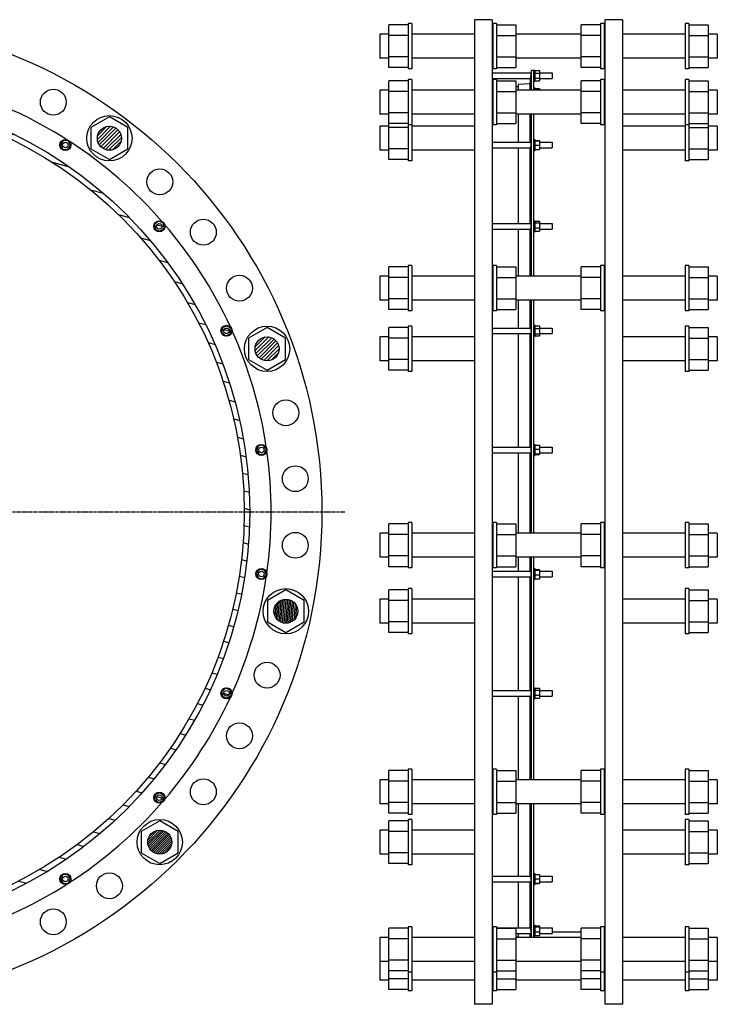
# Model space of a CAD drawing. Header units: millimetres. Extents: x -2490 to 544, y -994 to 1234.
# Tile 2 of 2: x -965 to 544, y -945 to 1185. Entities that reach past the tile are written whole.
import ezdxf

# ---------------------------------------------------------------- set-up
doc = ezdxf.new("R2010")
doc.units = ezdxf.units.MM
doc.header["$LTSCALE"] = 15.367
doc.linetypes.add('CENTER', pattern=[0.6, 0.375, -0.075, 0.075, -0.075])
doc.layers.get('0').update_dxf_attribs({"linetype": 'CONTINUOUS'})
doc.layers.add('AXES', color=7, linetype='CONTINUOUS')
doc.layers.add('SURFS', color=7, linetype='CONTINUOUS')
pattern_1 = [(45, (0, 0), (-3.951313, 3.951313), [])]

msp = doc.modelspace()

# ---------------------------------------------------------------- hatches: boundary and pattern name
at = {"linetype": 'Continuous'}
h = msp.add_hatch(dxfattribs=at)
h.set_pattern_fill('DEFAULT__8', color=2, scale=36.209145, angle=165, style=0, pattern_type=0)
h.set_pattern_definition([(165, (0, 0), (-9.3716, -34.97535), [])])
edge = h.paths.add_edge_path()
edge.add_arc((-1376, 120.2), 909, 270, 450)
edge.add_arc((-1376, 120.2), 909, 90, 270)
edge.add_arc((-1376, 120.2), 897, 270, 450)
edge.add_arc((-1376, 120.2), 897, 90, 270)
edge = h.paths.add_edge_path()
edge.add_arc((-1376, 1063.9), 6, 0, 180)
edge.add_arc((-1376, 1063.9), 6, 180, 360)
edge = h.paths.add_edge_path()
edge.add_arc((-1641.9, 1025.7), 6, 16.3636, 196.3636)
edge.add_arc((-1641.9, 1025.7), 6, 196.3636, 376.3636)
edge = h.paths.add_edge_path()
edge.add_arc((-1886.2, 914.1), 6, 32.7273, 212.7273)
edge.add_arc((-1886.2, 914.1), 6, 212.7273, 392.7273)
edge = h.paths.add_edge_path()
edge.add_arc((-2089.2, 738.2), 6, 49.0909, 229.0909)
edge.add_arc((-2089.2, 738.2), 6, 229.0909, 409.0909)
edge = h.paths.add_edge_path()
edge.add_arc((-2234.5, 512.2), 6, 65.4545, 245.4545)
edge.add_arc((-2234.5, 512.2), 6, 245.4545, 425.4545)
edge = h.paths.add_edge_path()
edge.add_arc((-2310.1, 254.5), 6, 81.8182, 261.8182)
edge.add_arc((-2310.1, 254.5), 6, 261.8182, 441.8182)
edge = h.paths.add_edge_path()
edge.add_arc((-2310.1, -14.1), 6, 98.1818, 278.1818)
edge.add_arc((-2310.1, -14.1), 6, 278.1818, 458.1818)
edge = h.paths.add_edge_path()
edge.add_arc((-2234.5, -271.9), 6, 114.5455, 294.5455)
edge.add_arc((-2234.5, -271.9), 6, 294.5455, 474.5455)
edge = h.paths.add_edge_path()
edge.add_arc((-2089.2, -497.9), 6, 130.9091, 310.9091)
edge.add_arc((-2089.2, -497.9), 6, 310.9091, 490.9091)
edge = h.paths.add_edge_path()
edge.add_arc((-1886.2, -673.8), 6, 147.2727, 327.2727)
edge.add_arc((-1886.2, -673.8), 6, 327.2727, 507.2727)
edge = h.paths.add_edge_path()
edge.add_arc((-1641.9, -785.4), 6, 163.6364, 343.6364)
edge.add_arc((-1641.9, -785.4), 6, 343.6364, 523.6364)
edge = h.paths.add_edge_path()
edge.add_arc((-1376, -823.6), 6, 180, 360)
edge.add_arc((-1376, -823.6), 6, 0, 180)
edge = h.paths.add_edge_path()
edge.add_arc((-1110.1, -785.4), 6, 196.3636, 376.3636)
edge.add_arc((-1110.1, -785.4), 6, 16.3636, 196.3636)
edge = h.paths.add_edge_path()
edge.add_arc((-865.8, -673.8), 6, 212.7273, 392.7273)
edge.add_arc((-865.8, -673.8), 6, 32.7273, 212.7273)
edge = h.paths.add_edge_path()
edge.add_arc((-662.8, -497.9), 6, 229.0909, 409.0909)
edge.add_arc((-662.8, -497.9), 6, 49.0909, 229.0909)
edge = h.paths.add_edge_path()
edge.add_arc((-517.5, -271.9), 6, 245.4545, 425.4545)
edge.add_arc((-517.5, -271.9), 6, 65.4545, 245.4545)
edge = h.paths.add_edge_path()
edge.add_arc((-441.9, -14.1), 6, 261.8182, 441.8182)
edge.add_arc((-441.9, -14.1), 6, 81.8182, 261.8182)
edge = h.paths.add_edge_path()
edge.add_arc((-441.9, 254.5), 6, 278.1818, 458.1818)
edge.add_arc((-441.9, 254.5), 6, 98.1818, 278.1818)
edge = h.paths.add_edge_path()
edge.add_arc((-517.5, 512.2), 6, 294.5455, 474.5455)
edge.add_arc((-517.5, 512.2), 6, 114.5455, 294.5455)
edge = h.paths.add_edge_path()
edge.add_arc((-662.8, 738.2), 6, 310.9091, 490.9091)
edge.add_arc((-662.8, 738.2), 6, 130.9091, 310.9091)
edge = h.paths.add_edge_path()
edge.add_arc((-865.8, 914.1), 6, 327.2727, 507.2727)
edge.add_arc((-865.8, 914.1), 6, 147.2727, 327.2727)
edge = h.paths.add_edge_path()
edge.add_arc((-1110.1, 1025.7), 6, 343.6364, 523.6364)
edge.add_arc((-1110.1, 1025.7), 6, 163.6364, 343.6364)
h = msp.add_hatch(dxfattribs=at)
h.set_pattern_fill('DEFAULT__7', color=2, scale=5.588, angle=45, style=0, pattern_type=0)
h.set_pattern_definition(pattern_1)
edge = h.paths.add_edge_path()
edge.add_arc((-770.7, 928.7), 26, 270, 450)
edge.add_arc((-770.7, 928.7), 26, 90, 270)
h = msp.add_hatch(dxfattribs=at)
h.set_pattern_fill('DEFAULT__6', color=2, scale=5.588, angle=45, style=0, pattern_type=0)
h.set_pattern_definition(pattern_1)
edge = h.paths.add_edge_path()
edge.add_arc((-429.7, 473.1), 26, 270, 450)
edge.add_arc((-429.7, 473.1), 26, 90, 270)
h = msp.add_hatch(dxfattribs=at)
h.set_pattern_fill('DEFAULT__5', color=2, scale=3.462347, angle=85, style=0, pattern_type=0)
h.set_pattern_definition([(85, (0, 0), (-3.449172, 0.301763), [])])
edge = h.paths.add_edge_path()
edge.add_arc((-389.1, -94.5), 26, 270, 450)
edge.add_arc((-389.1, -94.5), 26, 90, 270)
h = msp.add_hatch(dxfattribs=at)
h.set_pattern_fill('DEFAULT__4', color=2, scale=3.461828, angle=45, style=0, pattern_type=0)
h.set_pattern_definition([(45, (0, 0), (-2.447882, 2.447882), [])])
edge = h.paths.add_edge_path()
edge.add_arc((-661.8, -594), 26, 270, 450)
edge.add_arc((-661.8, -594), 26, 90, 270)

# ---------------------------------------------------------------- linework, layer by layer
at = {"color": 7, "linetype": 'Continuous'}
for p, q in [((-166.4, 1081.4), (-166.4, 1173.8)), ((-124.4, 1173.8), (-166.4, 1173.8)), ((19.1, 1185.2), (19.1, -944.8)), ((57.1, 1185.2), (19.1, 1185.2)), ((57.1, 1185.2), (57.1, -944.8)), ((66.6, 1173.8), (108.6, 1173.8)), ((108.6, 1173.8), (108.6, 1081.4)), ((249.6, 1081.4), (249.6, 1173.8)), ((291.6, 1173.8), (249.6, 1173.8)), ((301.1, 1185.2), (301.1, -944.8)), ((339.1, 1185.2), (301.1, 1185.2)), ((339.1, 1185.2), (339.1, -944.8)), ((482.6, 1173.8), (524.6, 1173.8)), ((524.6, 1173.8), (524.6, 1081.4)), ((-166.4, 1153.6), (-185.9, 1153.6)), ((-124.4, 1150.7), (-166.4, 1150.7)), ((66.6, 1150.7), (108.6, 1150.7)), ((249.6, 1153.6), (108.6, 1153.6)), ((291.6, 1150.7), (249.6, 1150.7)), ((482.6, 1150.7), (524.6, 1150.7)), ((544.1, 1153.6), (524.6, 1153.6)), ((-166.4, 1101.6), (-185.9, 1101.6)), ((-124.4, 1104.5), (-166.4, 1104.5)), ((66.6, 1104.5), (108.6, 1104.5)), ((249.6, 1101.6), (108.6, 1101.6)), ((291.6, 1104.5), (249.6, 1104.5)), ((482.6, 1104.5), (524.6, 1104.5)), ((544.1, 1101.6), (524.6, 1101.6)), ((-124.4, 1081.4), (-166.4, 1081.4)), ((66.6, 1081.4), (108.6, 1081.4)), ((141.6, 1075.2), (141.6, 1032.6)), ((149.6, 1074.9), (159.6, 1074.9)), ((149.6, 1069.4), (159.6, 1069.4)), ((159.6, 1074.9), (159.6, 1052.9)), ((291.6, 1081.4), (249.6, 1081.4)), ((482.6, 1081.4), (524.6, 1081.4)), ((-166.4, 882.5), (-166.4, 1052.8)), ((-124.4, 1052.8), (-166.4, 1052.8)), ((66.6, 1052.8), (108.6, 1052.8)), ((108.6, 1052.8), (108.6, 960.4)), ((138.6, 1046.7), (113.6, 1045.2)), ((113.6, 1045.2), (113.6, 1032.6)), ((138.6, 1046.7), (138.6, 1032.6)), ((149.6, 1058.4), (159.6, 1058.4)), ((149.6, 1052.9), (159.6, 1052.9)), ((249.6, 960.4), (249.6, 1052.8)), ((291.6, 1052.8), (249.6, 1052.8)), ((482.6, 1052.8), (524.6, 1052.8)), ((524.6, 1052.8), (524.6, 882.5)), ((-166.4, 1032.6), (-185.9, 1032.6)), ((-124.4, 1029.7), (-166.4, 1029.7)), ((58.6, 1040.2), (57.1, 1040.2)), ((66.6, 1029.7), (108.6, 1029.7)), ((113.6, 1040.2), (108.6, 1040.2)), ((249.6, 1032.6), (108.6, 1032.6)), ((149.6, 1036.2), (159.6, 1036.2)), ((159.6, 1036.2), (159.6, 1032.6)), ((291.6, 1029.7), (249.6, 1029.7)), ((482.6, 1029.7), (524.6, 1029.7)), ((544.1, 1032.6), (524.6, 1032.6)), ((-166.4, 980.6), (-185.9, 980.6)), ((-124.4, 983.5), (-166.4, 983.5)), ((66.6, 983.5), (108.6, 983.5)), ((249.6, 980.6), (108.6, 980.6)), ((113.6, 980.6), (113.6, 920.1)), ((138.6, 980.6), (138.6, 920.1)), ((141.6, 980.6), (141.6, 630.2)), ((291.6, 983.5), (249.6, 983.5)), ((482.6, 983.5), (524.6, 983.5)), ((544.1, 980.6), (524.6, 980.6)), ((-770.7, 974.9), (-810.7, 951.8)), ((-730.7, 951.8), (-770.7, 974.9)), ((-124.4, 960.4), (-166.4, 960.4)), ((66.6, 960.4), (108.6, 960.4)), ((291.6, 960.4), (249.6, 960.4)), ((482.6, 960.4), (524.6, 960.4)), ((-810.7, 951.8), (-810.7, 905.6)), ((-730.7, 905.6), (-730.7, 951.8)), ((-166.4, 954.7), (-185.9, 954.7)), ((-124.4, 951.8), (-166.4, 951.8)), ((482.6, 951.8), (524.6, 951.8)), ((544.1, 954.7), (524.6, 954.7)), ((-870.8, 923.8), (-876.7, 914.6)), ((-859.8, 923.3), (-870.8, 923.8)), ((-854.8, 913.6), (-859.8, 923.3)), ((149.6, 923.8), (159.6, 923.8)), ((149.6, 923.3), (159.6, 923.3)), ((159.6, 923.8), (159.6, 904.3)), ((-876.7, 914.6), (-871.7, 904.9)), ((-871.7, 904.9), (-860.7, 904.3)), ((-860.7, 904.3), (-854.8, 913.6)), ((-810.7, 905.6), (-770.7, 882.5)), ((-770.7, 882.5), (-730.7, 905.6)), ((-166.4, 902.7), (-185.9, 902.7)), ((-124.4, 905.6), (-166.4, 905.6)), ((113.6, 908.1), (113.6, 744.2)), ((138.6, 908.1), (138.6, 744.2)), ((149.6, 913.6), (159.6, 913.6)), ((149.6, 904.3), (159.6, 904.3)), ((482.6, 905.6), (524.6, 905.6)), ((544.1, 902.7), (524.6, 902.7)), ((-124.4, 882.5), (-166.4, 882.5)), ((482.6, 882.5), (524.6, 882.5)), ((-664.8, 749), (-673.1, 741.8)), ((-654.5, 745.4), (-664.8, 749)), ((149.6, 749), (159.6, 749)), ((159.6, 749), (159.6, 727.4)), ((-673.1, 741.8), (-671.1, 731)), ((-671.1, 731), (-660.7, 727.4)), ((-660.7, 727.4), (-652.4, 734.6)), ((-652.4, 734.6), (-654.5, 745.4)), ((113.6, 732.2), (113.6, 630.2)), ((138.6, 732.2), (138.6, 630.2)), ((149.6, 745.4), (159.6, 745.4)), ((149.6, 734.6), (159.6, 734.6)), ((149.6, 727.4), (159.6, 727.4)), ((-166.4, 558), (-166.4, 650.4)), ((-124.4, 650.4), (-166.4, 650.4)), ((66.6, 650.4), (108.6, 650.4)), ((108.6, 650.4), (108.6, 558)), ((249.6, 558), (249.6, 650.4)), ((291.6, 650.4), (249.6, 650.4)), ((482.6, 650.4), (524.6, 650.4)), ((524.6, 650.4), (524.6, 558)), ((-166.4, 630.2), (-185.9, 630.2)), ((-124.4, 627.3), (-166.4, 627.3)), ((66.6, 627.3), (108.6, 627.3)), ((249.6, 630.2), (108.6, 630.2)), ((291.6, 627.3), (249.6, 627.3)), ((482.6, 627.3), (524.6, 627.3)), ((544.1, 630.2), (524.6, 630.2)), ((-166.4, 578.2), (-185.9, 578.2)), ((-124.4, 581.1), (-166.4, 581.1)), ((66.6, 581.1), (108.6, 581.1)), ((249.6, 578.2), (108.6, 578.2)), ((113.6, 578.2), (113.6, 518.2)), ((138.6, 578.2), (138.6, 518.2)), ((141.6, 578.2), (141.6, 74.1)), ((291.6, 581.1), (249.6, 581.1)), ((482.6, 581.1), (524.6, 581.1)), ((544.1, 578.2), (524.6, 578.2)), ((-124.4, 558), (-166.4, 558)), ((66.6, 558), (108.6, 558)), ((291.6, 558), (249.6, 558)), ((482.6, 558), (524.6, 558)), ((-526.5, 518.6), (-527.5, 507.7)), ((-516.5, 523.1), (-526.5, 518.6)), ((-507.6, 516.8), (-516.5, 523.1)), ((-508.6, 505.9), (-507.6, 516.8)), ((-429.7, 519.3), (-469.7, 496.2)), ((-389.7, 496.2), (-429.7, 519.3)), ((-166.4, 426.9), (-166.4, 519.3)), ((-124.4, 519.3), (-166.4, 519.3)), ((149.6, 523.1), (159.6, 523.1)), ((149.6, 516.8), (159.6, 516.8)), ((159.6, 523.1), (159.6, 501.3)), ((482.6, 519.3), (524.6, 519.3)), ((524.6, 519.3), (524.6, 426.9)), ((-527.5, 507.7), (-518.6, 501.3)), ((-518.6, 501.3), (-508.6, 505.9)), ((-469.7, 496.2), (-469.7, 450)), ((-389.7, 450), (-389.7, 496.2)), ((-166.4, 499.1), (-185.9, 499.1)), ((-124.4, 496.2), (-166.4, 496.2)), ((113.6, 506.2), (113.6, 260.5)), ((138.6, 506.2), (138.6, 260.5)), ((149.6, 505.9), (159.6, 505.9)), ((149.6, 501.3), (159.6, 501.3)), ((482.6, 496.2), (524.6, 496.2)), ((544.1, 499.1), (524.6, 499.1)), ((-469.7, 450), (-429.7, 426.9)), ((-429.7, 426.9), (-389.7, 450)), ((-124.4, 450), (-166.4, 450)), ((482.6, 450), (524.6, 450)), ((-166.4, 447.1), (-185.9, 447.1)), ((-124.4, 426.9), (-166.4, 426.9)), ((482.6, 426.9), (524.6, 426.9)), ((544.1, 447.1), (524.6, 447.1)), ((-448.6, 263.1), (-452.7, 252.9)), ((-437.8, 264.7), (-448.6, 263.1)), ((-431, 256), (-437.8, 264.7)), ((-435.1, 245.9), (-431, 256)), ((149.6, 264.7), (159.6, 264.7)), ((149.6, 256), (159.6, 256)), ((159.6, 264.7), (159.6, 244.3)), ((-452.7, 252.9), (-445.9, 244.3)), ((-445.9, 244.3), (-435.1, 245.9)), ((113.6, 248.5), (113.6, 74.1)), ((138.6, 248.5), (138.6, 74.1)), ((149.6, 245.9), (159.6, 245.9)), ((149.6, 244.3), (159.6, 244.3)), ((-166.4, 1.9), (-166.4, 94.3)), ((-124.4, 94.3), (-166.4, 94.3)), ((66.6, 94.3), (108.6, 94.3)), ((108.6, 94.3), (108.6, 1.9)), ((291.6, 94.3), (249.6, 94.3)), ((249.6, 1.9), (249.6, 94.3)), ((482.6, 94.3), (524.6, 94.3)), ((524.6, 94.3), (524.6, 1.9)), ((-166.4, 74.1), (-185.9, 74.1)), ((-124.4, 71.2), (-166.4, 71.2)), ((66.6, 71.2), (108.6, 71.2)), ((249.6, 74.1), (108.6, 74.1)), ((291.6, 71.2), (249.6, 71.2)), ((482.6, 71.2), (524.6, 71.2)), ((544.1, 74.1), (524.6, 74.1)), ((-166.4, 22.1), (-185.9, 22.1)), ((-124.4, 25), (-166.4, 25)), ((66.6, 25), (108.6, 25)), ((249.6, 22.1), (108.6, 22.1)), ((113.6, 22.1), (113.6, -8.1)), ((138.6, 22.1), (138.6, -8.1)), ((141.6, 22.1), (141.6, -459.1)), ((291.6, 25), (249.6, 25)), ((482.6, 25), (524.6, 25)), ((544.1, 22.1), (524.6, 22.1)), ((-124.4, 1.9), (-166.4, 1.9)), ((66.6, 1.9), (108.6, 1.9)), ((291.6, 1.9), (249.6, 1.9)), ((482.6, 1.9), (524.6, 1.9)), ((-445.9, -4), (-452.7, -12.6)), ((-452.7, -12.6), (-448.6, -22.8)), ((-435.1, -5.5), (-445.9, -4)), ((-437.8, -24.3), (-431, -15.7)), ((-431, -15.7), (-435.1, -5.5)), ((113.6, -20.1), (113.6, -265.9)), ((138.6, -20.1), (138.6, -265.9)), ((149.6, -4), (159.6, -4)), ((149.6, -5.5), (159.6, -5.5)), ((149.6, -15.7), (159.6, -15.7)), ((159.6, -4), (159.6, -24.3)), ((-448.6, -22.8), (-437.8, -24.3)), ((149.6, -24.3), (159.6, -24.3)), ((-389.1, -48.3), (-429.1, -71.4)), ((-349.1, -71.4), (-389.1, -48.3)), ((-166.4, -140.7), (-166.4, -48.3)), ((-124.4, -48.3), (-166.4, -48.3)), ((482.6, -48.3), (524.6, -48.3)), ((524.6, -48.3), (524.6, -140.7)), ((-429.1, -71.4), (-429.1, -117.6)), ((-349.1, -117.6), (-349.1, -71.4)), ((-166.4, -68.5), (-185.9, -68.5)), ((-124.4, -71.4), (-166.4, -71.4)), ((482.6, -71.4), (524.6, -71.4)), ((544.1, -68.5), (524.6, -68.5)), ((-429.1, -117.6), (-389.1, -140.7)), ((-389.1, -140.7), (-349.1, -117.6)), ((-166.4, -120.5), (-185.9, -120.5)), ((-124.4, -117.6), (-166.4, -117.6)), ((482.6, -117.6), (524.6, -117.6)), ((544.1, -120.5), (524.6, -120.5)), ((-124.4, -140.7), (-166.4, -140.7)), ((482.6, -140.7), (524.6, -140.7)), ((-518.6, -261), (-527.5, -267.3)), ((-527.5, -267.3), (-526.5, -278.2)), ((-508.6, -265.5), (-518.6, -261)), ((-516.5, -282.8), (-507.6, -276.4)), ((-507.6, -276.4), (-508.6, -265.5)), ((149.6, -261), (159.6, -261)), ((149.6, -265.5), (159.6, -265.5)), ((149.6, -276.4), (159.6, -276.4)), ((159.6, -261), (159.6, -282.8)), ((-526.5, -278.2), (-516.5, -282.8)), ((113.6, -277.9), (113.6, -459.1)), ((138.6, -277.9), (138.6, -459.1)), ((146.6, -280.4), (146.6, -459.1)), ((149.6, -282.8), (159.6, -282.8)), ((-124.4, -438.9), (-166.4, -438.9)), ((-166.4, -531.3), (-166.4, -438.9)), ((66.6, -438.9), (108.6, -438.9)), ((108.6, -438.9), (108.6, -531.3)), ((291.6, -438.9), (249.6, -438.9)), ((249.6, -531.3), (249.6, -438.9)), ((482.6, -438.9), (524.6, -438.9)), ((524.6, -438.9), (524.6, -531.3)), ((-166.4, -459.1), (-185.9, -459.1)), ((-124.4, -462), (-166.4, -462)), ((66.6, -462), (108.6, -462)), ((249.6, -459.1), (108.6, -459.1)), ((291.6, -462), (249.6, -462)), ((482.6, -462), (524.6, -462)), ((544.1, -459.1), (524.6, -459.1)), ((-660.7, -487.1), (-671.1, -490.7)), ((-652.4, -494.3), (-660.7, -487.1)), ((-671.1, -490.7), (-673.1, -501.4)), ((-673.1, -501.4), (-664.8, -508.6)), ((-664.8, -508.6), (-654.5, -505)), ((-654.5, -505), (-652.4, -494.3)), ((-166.4, -511.1), (-185.9, -511.1)), ((-124.4, -508.2), (-166.4, -508.2)), ((66.6, -508.2), (108.6, -508.2)), ((249.6, -511.1), (108.6, -511.1)), ((113.6, -511.1), (113.6, -667.8)), ((138.6, -511.1), (138.6, -667.8)), ((141.6, -511.1), (141.6, -800.2)), ((146.6, -511.1), (146.6, -800.2)), ((291.6, -508.2), (249.6, -508.2)), ((482.6, -508.2), (524.6, -508.2)), ((544.1, -511.1), (524.6, -511.1)), ((-124.4, -531.3), (-166.4, -531.3)), ((66.6, -531.3), (108.6, -531.3)), ((291.6, -531.3), (249.6, -531.3)), ((482.6, -531.3), (524.6, -531.3)), ((-661.8, -547.8), (-701.8, -570.9)), ((-621.8, -570.9), (-661.8, -547.8)), ((-124.4, -547.8), (-166.4, -547.8)), ((-166.4, -640.2), (-166.4, -547.8)), ((482.6, -547.8), (524.6, -547.8)), ((524.6, -547.8), (524.6, -640.2)), ((-701.8, -570.9), (-701.8, -617.1)), ((-621.8, -617.1), (-621.8, -570.9)), ((-166.4, -568), (-185.9, -568)), ((-124.4, -570.9), (-166.4, -570.9)), ((482.6, -570.9), (524.6, -570.9)), ((544.1, -568), (524.6, -568)), ((-701.8, -617.1), (-661.8, -640.2)), ((-661.8, -640.2), (-621.8, -617.1)), ((-124.4, -617.1), (-166.4, -617.1)), ((482.6, -617.1), (524.6, -617.1)), ((-166.4, -620), (-185.9, -620)), ((544.1, -620), (524.6, -620)), ((-124.4, -640.2), (-166.4, -640.2)), ((482.6, -640.2), (524.6, -640.2)), ((-871.7, -664.5), (-876.7, -674.3)), ((-876.7, -674.3), (-870.8, -683.5)), ((-860.7, -664), (-871.7, -664.5)), ((-854.8, -673.2), (-860.7, -664)), ((-859.8, -683), (-854.8, -673.2)), ((57.1, -667.8), (139.9, -667.8)), ((57.1, -679.8), (140.9, -679.8)), ((113.6, -679.8), (113.6, -779.4)), ((138.6, -679.8), (138.6, -779.4)), ((146.6, -661.8), (149.6, -661.8)), ((149.6, -661.8), (149.6, -685.8)), ((149.6, -664), (159.6, -664)), ((149.6, -673.2), (159.6, -673.2)), ((159.6, -664), (159.6, -683.5)), ((159.6, -667.8), (187.1, -667.8)), ((159.6, -679.8), (187.1, -679.8)), ((187.1, -667.8), (187.1, -679.8)), ((-870.8, -683.5), (-859.8, -683)), ((146.6, -685.8), (149.6, -685.8)), ((149.6, -683), (159.6, -683)), ((149.6, -683.5), (159.6, -683.5)), ((-124.4, -780), (-166.4, -780)), ((-166.4, -912.9), (-166.4, -780)), ((57.1, -779.4), (58.6, -779.4)), ((66.6, -779.4), (139.8, -779.4)), ((66.6, -780), (108.6, -780)), ((108.6, -780), (108.6, -912.9)), ((146.6, -773.4), (149.6, -773.4)), ((149.6, -773.4), (149.6, -797.4)), ((149.6, -774.8), (159.6, -774.8)), ((149.6, -777.4), (159.6, -777.4)), ((149.6, -787.9), (159.6, -787.9)), ((159.6, -774.8), (159.6, -795.9)), ((159.6, -779.4), (187.1, -779.4)), ((187.1, -779.4), (187.1, -791.4)), ((291.6, -780), (249.6, -780)), ((249.6, -912.9), (249.6, -780)), ((482.6, -780), (524.6, -780)), ((524.6, -780), (524.6, -912.9)), ((-166.4, -800.2), (-185.9, -800.2)), ((-124.4, -803.1), (-166.4, -803.1)), ((57.1, -791.4), (58.6, -791.4)), ((58.6, -799.8), (57.1, -799.8)), ((66.6, -803.1), (108.6, -803.1)), ((108.6, -791.4), (141, -791.4)), ((113.6, -799.8), (108.6, -799.8)), ((249.6, -800.2), (108.6, -800.2)), ((113.6, -791.4), (113.6, -800.2)), ((138.6, -791.4), (138.6, -800.2)), ((146.6, -797.4), (149.6, -797.4)), ((149.6, -795.9), (159.6, -795.9)), ((159.6, -791.4), (187.1, -791.4)), ((249.6, -788.8), (187.1, -788.8)), ((291.6, -803.1), (249.6, -803.1)), ((301.1, -788.8), (299.6, -788.8)), ((482.6, -803.1), (524.6, -803.1)), ((544.1, -800.2), (524.6, -800.2)), ((-124.4, -849.2), (-166.4, -849.2)), ((66.6, -849.2), (108.6, -849.2)), ((291.6, -849.2), (249.6, -849.2)), ((482.6, -849.2), (524.6, -849.2)), ((-166.4, -852.2), (-185.9, -852.2)), ((-124.4, -872.3), (-166.4, -872.3)), ((66.6, -872.3), (108.6, -872.3)), ((249.6, -852.2), (108.6, -852.2)), ((291.6, -872.3), (249.6, -872.3)), ((482.6, -872.3), (524.6, -872.3)), ((544.1, -852.2), (524.6, -852.2)), ((-166.4, -892.8), (-185.9, -892.8)), ((-124.4, -889.8), (-166.4, -889.8)), ((66.6, -889.8), (108.6, -889.8)), ((249.6, -892.8), (108.6, -892.8)), ((291.6, -889.8), (249.6, -889.8)), ((482.6, -889.8), (524.6, -889.8)), ((544.1, -892.8), (524.6, -892.8)), ((-124.4, -912.9), (-166.4, -912.9)), ((66.6, -912.9), (108.6, -912.9)), ((291.6, -912.9), (249.6, -912.9)), ((482.6, -912.9), (524.6, -912.9)), ((57.1, -944.8), (19.1, -944.8)), ((339.1, -944.8), (301.1, -944.8))]:
    msp.add_line(p, q, dxfattribs=at)
for centre, radius in [((-1376, 120.2), 1065), ((-1376, 120.2), 909), ((-892, 1006.6), 28), ((-1376, 120.2), 897), ((-770.7, 928.7), 26), ((-865.8, 914.1), 12), ((-865.8, 914.1), 6), ((-661.8, 834.3), 28), ((-662.8, 738.2), 12), ((-567.5, 725.4), 28), ((-662.8, 738.2), 6), ((-489.5, 604.2), 28), ((-517.5, 512.2), 12), ((-517.5, 512.2), 6), ((-429.7, 473.1), 26), ((-389.1, 334.9), 28), ((-441.9, 254.5), 12), ((-441.9, 254.5), 6), ((-368.6, 192.2), 28), ((-368.6, 48.1), 28), ((-441.9, -14.1), 12), ((-441.9, -14.1), 6), ((-389.1, -94.5), 26), ((-429.7, -232.8), 28), ((-517.5, -271.9), 12), ((-517.5, -271.9), 6), ((-489.5, -363.9), 28), ((-567.5, -485.1), 28), ((-662.8, -497.9), 12), ((-662.8, -497.9), 6), ((-661.8, -594), 26), ((-865.8, -673.8), 12), ((-865.8, -673.8), 6), ((-770.7, -688.4), 28), ((-892, -766.3), 28)]:
    msp.add_circle(centre, radius, dxfattribs=at)
for start, end in [(57.5247, 73.3843), (41.1611, 57.0207), (24.7975, 40.6571), (8.4338, 24.2934), (352.0702, 7.9298), (335.7066, 351.5662), (319.3429, 335.2025), (302.9793, 318.8389), (286.6157, 302.4753)]:
    msp.add_arc((-1376, 120.2), 955, start, end, dxfattribs=at)
for points, knots in [([(139.9, -667.8), (139.9, -667.8), (139.9, -667.8), (139.9, -667.8), (139.9, -667.8), (139.9, -667.9), (140, -668), (140, -668.2), (140.1, -668.5), (140.2, -668.9), (140.2, -669.4), (140.3, -669.9), (140.4, -670.3), (140.4, -670.5)], [0, 0, 0, 0, 0.008992, 0.015705, 0.024211, 0.046926, 0.077458, 0.161944, 0.276833, 0.420466, 0.590668, 0.784834, 1, 1, 1, 1]), ([(140.4, -670.5), (140.5, -671), (140.6, -672), (140.7, -673.5), (140.8, -674.9), (140.9, -675.9), (140.9, -676.6), (141, -677.3), (141, -677.9), (141, -678.4), (141, -678.8), (141, -679.1), (141, -679.3), (141, -679.4), (141, -679.5), (141, -679.6), (141, -679.7), (141, -679.7), (140.9, -679.8), (140.9, -679.8), (140.9, -679.8)], [0, 0, 0, 0, 0.156657, 0.326928, 0.498887, 0.581682, 0.660361, 0.733504, 0.799789, 0.858018, 0.907144, 0.928016, 0.946304, 0.961934, 0.97485, 0.985019, 0.99245, 0.995169, 0.997266, 1, 1, 1, 1]), ([(139.8, -779.4), (139.8, -779.4), (139.8, -779.4), (139.8, -779.4), (139.8, -779.4), (139.8, -779.5), (139.9, -779.5), (139.9, -779.7), (139.9, -779.8), (139.9, -780.1), (140, -780.3), (140, -780.6), (140.1, -780.9), (140.1, -781.3), (140.2, -782), (140.3, -782.8), (140.4, -783.4), (140.4, -783.7)], [0, 0, 0, 0, 0.00209, 0.005983, 0.011975, 0.020128, 0.042944, 0.074368, 0.114217, 0.162235, 0.218108, 0.281472, 0.351913, 0.428973, 0.600916, 0.792888, 1, 1, 1, 1]), ([(140.4, -783.7), (140.4, -784.1), (140.5, -785), (140.7, -786.2), (140.7, -787.1), (140.8, -787.7), (140.9, -788.3), (140.9, -788.9), (140.9, -789.5), (141, -789.9), (141, -790.3), (141, -790.7), (141, -790.9), (141, -791.1), (141, -791.2), (141, -791.3), (141, -791.3), (141, -791.3), (141, -791.3), (141, -791.4), (141, -791.4)], [0, 0, 0, 0, 0.177727, 0.357684, 0.445517, 0.530349, 0.611041, 0.686502, 0.755706, 0.817709, 0.871662, 0.916825, 0.952584, 0.966783, 0.978467, 0.987602, 0.994176, 0.996509, 0.998223, 1, 1, 1, 1])]:
    msp.add_open_spline(points, degree=3, knots=knots, dxfattribs=at)
at = {"layer": 'AXES', "color": 7, "linetype": 'Continuous'}
for p, q in [((57.1, 1069.9), (141, 1069.9)), ((141.6, 1075.2), (138.6, 1046.7)), ((146.6, 1075.2), (141.6, 1075.2)), ((146.6, 1075.9), (146.6, 1032.6)), ((146.6, 1075.9), (149.6, 1075.9)), ((149.6, 1075.9), (149.6, 1051.9)), ((159.6, 1069.9), (187.1, 1069.9)), ((187.1, 1069.9), (187.1, 1057.9)), ((57.1, 1057.9), (139.8, 1057.9)), ((146.6, 1051.9), (149.6, 1051.9)), ((159.6, 1057.9), (187.1, 1057.9)), ((146.6, 1037.7), (149.6, 1037.7)), ((149.6, 1037.7), (149.6, 1032.6)), ((146.6, 980.6), (146.6, 630.2)), ((57.1, 920.1), (140.9, 920.1)), ((146.6, 926.1), (149.6, 926.1)), ((149.6, 926.1), (149.6, 902.1)), ((159.6, 920.1), (187.1, 920.1)), ((187.1, 920.1), (187.1, 908.1)), ((57.1, 908.1), (139.9, 908.1)), ((146.6, 902.1), (149.6, 902.1)), ((159.6, 908.1), (187.1, 908.1)), ((146.6, 750.2), (149.6, 750.2)), ((149.6, 750.2), (149.6, 726.2)), ((57.1, 744.2), (140.8, 744.2)), ((57.1, 732.2), (140, 732.2)), ((146.6, 726.2), (149.6, 726.2)), ((159.6, 744.2), (187.1, 744.2)), ((159.6, 732.2), (187.1, 732.2)), ((187.1, 744.2), (187.1, 732.2)), ((146.6, 578.2), (146.6, 74.1)), ((57.1, 518.2), (140.7, 518.2)), ((146.6, 524.2), (149.6, 524.2)), ((149.6, 524.2), (149.6, 500.2)), ((159.6, 518.2), (187.1, 518.2)), ((187.1, 518.2), (187.1, 506.2)), ((57.1, 506.2), (140.1, 506.2)), ((146.6, 500.2), (149.6, 500.2)), ((159.6, 506.2), (187.1, 506.2)), ((57.1, 260.5), (140.5, 260.5)), ((146.6, 266.5), (149.6, 266.5)), ((149.6, 266.5), (149.6, 242.5)), ((159.6, 260.5), (187.1, 260.5)), ((187.1, 260.5), (187.1, 248.5)), ((57.1, 248.5), (140.3, 248.5)), ((146.6, 242.5), (149.6, 242.5)), ((159.6, 248.5), (187.1, 248.5)), ((146.6, 22.1), (146.6, -280.4)), ((57.1, -8.1), (140.3, -8.1)), ((57.1, -20.1), (140.5, -20.1)), ((146.6, -2.1), (149.6, -2.1)), ((149.6, -2.1), (149.6, -26.1)), ((159.6, -8.1), (187.1, -8.1)), ((159.6, -20.1), (187.1, -20.1)), ((187.1, -8.1), (187.1, -20.1)), ((146.6, -26.1), (149.6, -26.1)), ((57.1, -265.9), (140.1, -265.9)), ((146.6, -259.9), (149.6, -259.9)), ((149.6, -259.9), (149.6, -283.9)), ((159.6, -265.9), (187.1, -265.9)), ((187.1, -265.9), (187.1, -277.9)), ((57.1, -277.9), (140.7, -277.9)), ((146.6, -283.9), (149.6, -283.9)), ((159.6, -277.9), (187.1, -277.9))]:
    msp.add_line(p, q, dxfattribs=at)
at = {"layer": 'AXES', "color": 7, "linetype": 'CENTER'}
msp.add_line((-1376, 120.2), (-261.8, 120.2), dxfattribs=at)
at = {"layer": 'AXES', "color": 7, "linetype": 'Continuous'}
msp.add_lwpolyline([(140.2, 1061.9), (140.1, 1061.4), (140.1, 1060.9)], dxfattribs=at)
for points, knots in [([(140.9, 920.1), (140.9, 920.1), (140.9, 920.1), (141, 920.1), (141, 920), (141, 920), (141, 919.9), (141, 919.8), (141, 919.6), (141, 919.4), (141, 919.2), (141, 918.8), (141, 918.2), (141, 917.6), (140.9, 916.9), (140.9, 916.2), (140.8, 915.2), (140.7, 913.9), (140.6, 912.3), (140.5, 911.3), (140.4, 910.9)], [0, 0, 0, 0, 0.002734, 0.004831, 0.00755, 0.014981, 0.02515, 0.038066, 0.053696, 0.071984, 0.092856, 0.141982, 0.200211, 0.266496, 0.33964, 0.418318, 0.501113, 0.673072, 0.843343, 1, 1, 1, 1]), ([(140.4, 910.9), (140.4, 910.7), (140.3, 910.3), (140.2, 909.7), (140.2, 909.3), (140.1, 908.9), (140, 908.5), (140, 908.3), (139.9, 908.2), (139.9, 908.2), (139.9, 908.1), (139.9, 908.1), (139.9, 908.1), (139.9, 908.1)], [0, 0, 0, 0, 0.215166, 0.409332, 0.579534, 0.723167, 0.838056, 0.922542, 0.953074, 0.975789, 0.984295, 0.991008, 1, 1, 1, 1]), ([(140.4, 733.7), (140.4, 733.4), (140.3, 733.2), (140.2, 732.8), (140.2, 732.6), (140.1, 732.4), (140.1, 732.3), (140.1, 732.2), (140, 732.2), (140, 732.2), (140, 732.2)], [0, 0, 0, 0, 0.410502, 0.577387, 0.717043, 0.828624, 0.91178, 0.942889, 0.967385, 1, 1, 1, 1]), ([(140.8, 744.2), (140.8, 744.2), (140.8, 744.2), (140.8, 744.2), (140.9, 744.2), (140.9, 744.1), (140.9, 744), (140.9, 743.9), (141, 743.8), (141, 743.6), (141, 743.4), (141, 743), (141, 742.5), (141, 741.8), (141, 741.1), (141, 740.3), (140.9, 739.4), (140.9, 738.2), (140.8, 736.7), (140.6, 735.1), (140.5, 734.1), (140.4, 733.7)], [0, 0, 0, 0, 0.001718, 0.003739, 0.006293, 0.009497, 0.018046, 0.029582, 0.044125, 0.061637, 0.082043, 0.105241, 0.159498, 0.223209, 0.294919, 0.372973, 0.455566, 0.54079, 0.711289, 0.869048, 1, 1, 1, 1]), ([(140.7, 518.2), (140.7, 518.2), (140.7, 518.2), (140.7, 518.2), (140.7, 518.2), (140.8, 518.1), (140.8, 518), (140.8, 517.9), (140.9, 517.7), (140.9, 517.4), (140.9, 517.2), (141, 516.8), (141, 516.1), (141, 515.3), (141, 514.4), (141, 513.1), (140.9, 511.5), (140.8, 509.9), (140.7, 508.7), (140.6, 507.9), (140.5, 507.3), (140.4, 506.9), (140.4, 506.8)], [0, 0, 0, 0, 0.002126, 0.004588, 0.007639, 0.011411, 0.02135, 0.034637, 0.051295, 0.071262, 0.094432, 0.120661, 0.181577, 0.252341, 0.330949, 0.415146, 0.590505, 0.758432, 0.833614, 0.900087, 0.95604, 1, 1, 1, 1]), ([(140.4, 506.8), (140.4, 506.7), (140.3, 506.6), (140.3, 506.4), (140.3, 506.4), (140.2, 506.3), (140.2, 506.2), (140.2, 506.2), (140.1, 506.2)], [0, 0, 0, 0, 0.393752, 0.553265, 0.687794, 0.797763, 0.884327, 1, 1, 1, 1]), ([(140.5, 260.5), (140.5, 260.5), (140.5, 260.5), (140.5, 260.4), (140.6, 260.4), (140.6, 260.3), (140.7, 260.2), (140.7, 260), (140.8, 259.8), (140.8, 259.5), (140.9, 259.2), (140.9, 258.7), (141, 258), (141, 257), (141, 256), (141, 254.9), (141, 253.8), (141, 252.7), (140.9, 251.7), (140.8, 250.7), (140.8, 250.1), (140.7, 249.6), (140.6, 249.3), (140.6, 249), (140.5, 248.8), (140.5, 248.7), (140.4, 248.6), (140.4, 248.5)], [0, 0, 0, 0, 0.002464, 0.005347, 0.008933, 0.013366, 0.025024, 0.040557, 0.059961, 0.083135, 0.109919, 0.140106, 0.209678, 0.289524, 0.376892, 0.46873, 0.561807, 0.652851, 0.738681, 0.816331, 0.883168, 0.911827, 0.937, 0.958499, 0.976189, 0.990001, 1, 1, 1, 1]), ([(140.4, 248.5), (140.4, 248.5), (140.4, 248.5), (140.3, 248.5), (140.3, 248.5)], [0, 0, 0, 0, 0.315902, 1, 1, 1, 1]), ([(140.3, -8.1), (140.3, -8.1), (140.4, -8.2), (140.4, -8.2), (140.4, -8.2)], [0, 0, 0, 0, 0.204166, 1, 1, 1, 1]), ([(140.4, -8.2), (140.4, -8.2), (140.5, -8.3), (140.5, -8.5), (140.6, -8.7), (140.6, -8.9), (140.7, -9.2), (140.8, -9.7), (140.8, -10.4), (140.9, -11.3), (141, -12.4), (141, -13.5), (141, -14.6), (141, -15.7), (141, -16.7), (141, -17.7), (140.9, -18.4), (140.9, -18.9), (140.8, -19.2), (140.8, -19.5), (140.7, -19.7), (140.7, -19.9), (140.6, -20), (140.6, -20.1), (140.5, -20.1), (140.5, -20.1), (140.5, -20.1), (140.5, -20.1)], [0, 0, 0, 0, 0.009999, 0.023811, 0.041501, 0.063, 0.088173, 0.116832, 0.183669, 0.26132, 0.34715, 0.438194, 0.531271, 0.623108, 0.710476, 0.790322, 0.859894, 0.890081, 0.916865, 0.940039, 0.959443, 0.974976, 0.986634, 0.991068, 0.994653, 0.997536, 1, 1, 1, 1]), ([(140.1, -265.9), (140.2, -265.9), (140.2, -265.9), (140.2, -266), (140.3, -266), (140.3, -266.1), (140.3, -266.2), (140.4, -266.3), (140.4, -266.4)], [0, 0, 0, 0, 0.115673, 0.202237, 0.312205, 0.446735, 0.606248, 1, 1, 1, 1]), ([(140.4, -266.4), (140.4, -266.6), (140.5, -267), (140.6, -267.6), (140.7, -268.4), (140.8, -269.5), (140.9, -271.2), (141, -272.8), (141, -274.1), (141, -275), (141, -275.8), (141, -276.4), (140.9, -276.8), (140.9, -277.1), (140.9, -277.3), (140.8, -277.5), (140.8, -277.7), (140.8, -277.8), (140.7, -277.8), (140.7, -277.9), (140.7, -277.9), (140.7, -277.9), (140.7, -277.9)], [0, 0, 0, 0, 0.04396, 0.099913, 0.166386, 0.241568, 0.409496, 0.584855, 0.669052, 0.74766, 0.818423, 0.879339, 0.905568, 0.928738, 0.948705, 0.965363, 0.97865, 0.988589, 0.992361, 0.995412, 0.997874, 1, 1, 1, 1])]:
    msp.add_open_spline(points, degree=3, knots=knots, dxfattribs=at)
at = {"layer": 'SURFS', "color": 7, "linetype": 'Continuous'}
for p, q in [((-124.4, 1176.6), (-124.4, 1078.6)), ((-116.4, 1176.6), (-124.4, 1176.6)), ((-116.4, 1176.6), (-116.4, 1078.6)), ((58.6, 1176.6), (58.6, 1078.6)), ((66.6, 1176.6), (58.6, 1176.6)), ((66.6, 1176.6), (66.6, 1078.6)), ((291.6, 1176.6), (291.6, 1078.6)), ((299.6, 1176.6), (291.6, 1176.6)), ((299.6, 1176.6), (299.6, 1078.6)), ((474.6, 1176.6), (474.6, 1078.6)), ((482.6, 1176.6), (474.6, 1176.6)), ((482.6, 1176.6), (482.6, 1078.6)), ((-185.9, 1153.6), (-185.9, 1101.6)), ((19.1, 1153.6), (-116.4, 1153.6)), ((58.6, 1153.6), (57.1, 1153.6)), ((301.1, 1153.6), (299.6, 1153.6)), ((474.6, 1153.6), (339.1, 1153.6)), ((544.1, 1153.6), (544.1, 1101.6)), ((19.1, 1101.6), (-116.4, 1101.6)), ((58.6, 1101.6), (57.1, 1101.6)), ((301.1, 1101.6), (299.6, 1101.6)), ((474.6, 1101.6), (339.1, 1101.6)), ((-116.4, 1078.6), (-124.4, 1078.6)), ((66.6, 1078.6), (58.6, 1078.6)), ((299.6, 1078.6), (291.6, 1078.6)), ((482.6, 1078.6), (474.6, 1078.6)), ((-124.4, 1055.6), (-124.4, 879.7)), ((-116.4, 1055.6), (-124.4, 1055.6)), ((-116.4, 1055.6), (-116.4, 879.7)), ((58.6, 1055.6), (58.6, 957.6)), ((66.6, 1055.6), (58.6, 1055.6)), ((66.6, 1055.6), (66.6, 957.6)), ((291.6, 1055.6), (291.6, 957.6)), ((299.6, 1055.6), (291.6, 1055.6)), ((299.6, 1055.6), (299.6, 957.6)), ((474.6, 1055.6), (474.6, 879.7)), ((482.6, 1055.6), (474.6, 1055.6)), ((482.6, 1055.6), (482.6, 879.7)), ((-185.9, 1032.6), (-185.9, 980.6)), ((19.1, 1032.6), (-116.4, 1032.6)), ((58.6, 1032.6), (57.1, 1032.6)), ((301.1, 1032.6), (299.6, 1032.6)), ((474.6, 1032.6), (339.1, 1032.6)), ((544.1, 1032.6), (544.1, 980.6)), ((19.1, 980.6), (-116.4, 980.6)), ((58.6, 980.6), (57.1, 980.6)), ((301.1, 980.6), (299.6, 980.6)), ((474.6, 980.6), (339.1, 980.6)), ((-185.9, 954.7), (-185.9, 902.7)), ((-116.4, 957.6), (-124.4, 957.6)), ((19.1, 954.7), (-116.4, 954.7)), ((66.6, 957.6), (58.6, 957.6)), ((299.6, 957.6), (291.6, 957.6)), ((474.6, 954.7), (339.1, 954.7)), ((482.6, 957.6), (474.6, 957.6)), ((544.1, 954.7), (544.1, 902.7)), ((19.1, 902.7), (-116.4, 902.7)), ((474.6, 902.7), (339.1, 902.7)), ((-116.4, 879.7), (-124.4, 879.7)), ((482.6, 879.7), (474.6, 879.7)), ((-124.4, 653.2), (-124.4, 555.2)), ((-116.4, 653.2), (-124.4, 653.2)), ((-116.4, 653.2), (-116.4, 555.2)), ((58.6, 653.2), (58.6, 555.2)), ((66.6, 653.2), (58.6, 653.2)), ((66.6, 653.2), (66.6, 555.2)), ((291.6, 653.2), (291.6, 555.2)), ((299.6, 653.2), (291.6, 653.2)), ((299.6, 653.2), (299.6, 555.2)), ((474.6, 653.2), (474.6, 555.2)), ((482.6, 653.2), (474.6, 653.2)), ((482.6, 653.2), (482.6, 555.2)), ((-185.9, 630.2), (-185.9, 578.2)), ((19.1, 630.2), (-116.4, 630.2)), ((58.6, 630.2), (57.1, 630.2)), ((301.1, 630.2), (299.6, 630.2)), ((474.6, 630.2), (339.1, 630.2)), ((544.1, 630.2), (544.1, 578.2)), ((19.1, 578.2), (-116.4, 578.2)), ((58.6, 578.2), (57.1, 578.2)), ((301.1, 578.2), (299.6, 578.2)), ((474.6, 578.2), (339.1, 578.2)), ((-116.4, 555.2), (-124.4, 555.2)), ((66.6, 555.2), (58.6, 555.2)), ((299.6, 555.2), (291.6, 555.2)), ((482.6, 555.2), (474.6, 555.2)), ((-124.4, 522.1), (-124.4, 424.1)), ((-116.4, 522.1), (-124.4, 522.1)), ((-116.4, 522.1), (-116.4, 424.1)), ((474.6, 522.1), (474.6, 424.1)), ((482.6, 522.1), (474.6, 522.1)), ((482.6, 522.1), (482.6, 424.1)), ((-185.9, 499.1), (-185.9, 447.1)), ((19.1, 499.1), (-116.4, 499.1)), ((474.6, 499.1), (339.1, 499.1)), ((544.1, 499.1), (544.1, 447.1)), ((19.1, 447.1), (-116.4, 447.1)), ((474.6, 447.1), (339.1, 447.1)), ((-116.4, 424.1), (-124.4, 424.1)), ((482.6, 424.1), (474.6, 424.1)), ((-124.4, 97.1), (-124.4, -0.9)), ((-116.4, 97.1), (-124.4, 97.1)), ((-116.4, 97.1), (-116.4, -0.9)), ((58.6, 97.1), (58.6, -0.9)), ((66.6, 97.1), (58.6, 97.1)), ((66.6, 97.1), (66.6, -0.9)), ((299.6, 97.1), (291.6, 97.1)), ((291.6, 97.1), (291.6, -0.9)), ((299.6, 97.1), (299.6, -0.9)), ((482.6, 97.1), (474.6, 97.1)), ((474.6, 97.1), (474.6, -0.9)), ((482.6, 97.1), (482.6, -0.9)), ((-185.9, 74.1), (-185.9, 22.1)), ((19.1, 74.1), (-116.4, 74.1)), ((58.6, 74.1), (57.1, 74.1)), ((301.1, 74.1), (299.6, 74.1)), ((474.6, 74.1), (339.1, 74.1)), ((544.1, 74.1), (544.1, 22.1)), ((19.1, 22.1), (-116.4, 22.1)), ((58.6, 22.1), (57.1, 22.1)), ((301.1, 22.1), (299.6, 22.1)), ((474.6, 22.1), (339.1, 22.1)), ((-116.4, -0.9), (-124.4, -0.9)), ((66.6, -0.9), (58.6, -0.9)), ((299.6, -0.9), (291.6, -0.9)), ((482.6, -0.9), (474.6, -0.9)), ((-124.4, -45.5), (-124.4, -143.5)), ((-116.4, -45.5), (-124.4, -45.5)), ((-116.4, -45.5), (-116.4, -143.5)), ((482.6, -45.5), (474.6, -45.5)), ((474.6, -45.5), (474.6, -143.5)), ((482.6, -45.5), (482.6, -143.5)), ((-185.9, -68.5), (-185.9, -120.5)), ((19.1, -68.5), (-116.4, -68.5)), ((474.6, -68.5), (339.1, -68.5)), ((544.1, -68.5), (544.1, -120.5)), ((19.1, -120.5), (-116.4, -120.5)), ((474.6, -120.5), (339.1, -120.5)), ((-116.4, -143.5), (-124.4, -143.5)), ((482.6, -143.5), (474.6, -143.5)), ((-116.4, -436.1), (-124.4, -436.1)), ((-124.4, -436.1), (-124.4, -534.1)), ((-116.4, -436.1), (-116.4, -534.1)), ((66.6, -436.1), (58.6, -436.1)), ((58.6, -436.1), (58.6, -534.1)), ((66.6, -436.1), (66.6, -534.1)), ((299.6, -436.1), (291.6, -436.1)), ((291.6, -436.1), (291.6, -534.1)), ((299.6, -436.1), (299.6, -534.1)), ((482.6, -436.1), (474.6, -436.1)), ((474.6, -436.1), (474.6, -534.1)), ((482.6, -436.1), (482.6, -534.1)), ((-185.9, -459.1), (-185.9, -511.1)), ((19.1, -459.1), (-116.4, -459.1)), ((58.6, -459.1), (57.1, -459.1)), ((301.1, -459.1), (299.6, -459.1)), ((474.6, -459.1), (339.1, -459.1)), ((544.1, -459.1), (544.1, -511.1)), ((19.1, -511.1), (-116.4, -511.1)), ((58.6, -511.1), (57.1, -511.1)), ((301.1, -511.1), (299.6, -511.1)), ((474.6, -511.1), (339.1, -511.1)), ((-116.4, -534.1), (-124.4, -534.1)), ((-116.4, -545), (-124.4, -545)), ((-124.4, -545), (-124.4, -643)), ((-116.4, -545), (-116.4, -643)), ((66.6, -534.1), (58.6, -534.1)), ((299.6, -534.1), (291.6, -534.1)), ((482.6, -534.1), (474.6, -534.1)), ((482.6, -545), (474.6, -545)), ((474.6, -545), (474.6, -643)), ((482.6, -545), (482.6, -643)), ((-185.9, -568), (-185.9, -620)), ((19.1, -568), (-116.4, -568)), ((474.6, -568), (339.1, -568)), ((544.1, -568), (544.1, -620)), ((19.1, -620), (-116.4, -620)), ((474.6, -620), (339.1, -620)), ((-116.4, -643), (-124.4, -643)), ((482.6, -643), (474.6, -643)), ((-116.4, -777.2), (-124.4, -777.2)), ((-124.4, -777.2), (-124.4, -915.8)), ((-116.4, -777.2), (-116.4, -915.8)), ((66.6, -777.2), (58.6, -777.2)), ((58.6, -777.2), (58.6, -915.8)), ((66.6, -777.2), (66.6, -915.8)), ((299.6, -777.2), (291.6, -777.2)), ((291.6, -777.2), (291.6, -915.8)), ((299.6, -777.2), (299.6, -915.8)), ((482.6, -777.2), (474.6, -777.2)), ((474.6, -777.2), (474.6, -915.8)), ((482.6, -777.2), (482.6, -915.8)), ((-185.9, -800.2), (-185.9, -892.8)), ((19.1, -800.2), (-116.4, -800.2)), ((58.6, -800.2), (57.1, -800.2)), ((301.1, -800.2), (299.6, -800.2)), ((474.6, -800.2), (339.1, -800.2)), ((544.1, -800.2), (544.1, -892.8)), ((19.1, -852.2), (-116.4, -852.2)), ((58.6, -852.2), (57.1, -852.2)), ((301.1, -852.2), (299.6, -852.2)), ((474.6, -852.2), (339.1, -852.2)), ((-116.4, -875.2), (-124.4, -875.2)), ((19.1, -892.8), (-116.4, -892.8)), ((58.6, -892.8), (57.1, -892.8)), ((66.6, -875.2), (58.6, -875.2)), ((299.6, -875.2), (291.6, -875.2)), ((301.1, -892.8), (299.6, -892.8)), ((474.6, -892.8), (339.1, -892.8)), ((482.6, -875.2), (474.6, -875.2)), ((-116.4, -915.8), (-124.4, -915.8)), ((66.6, -915.8), (58.6, -915.8)), ((299.6, -915.8), (291.6, -915.8)), ((482.6, -915.8), (474.6, -915.8))]:
    msp.add_line(p, q, dxfattribs=at)
for centre in [(-770.7, 928.7), (-429.7, 473.1), (-389.1, -94.5), (-661.8, -594)]:
    msp.add_circle(centre, 49, dxfattribs=at)

doc.saveas('drawing.dxf')
